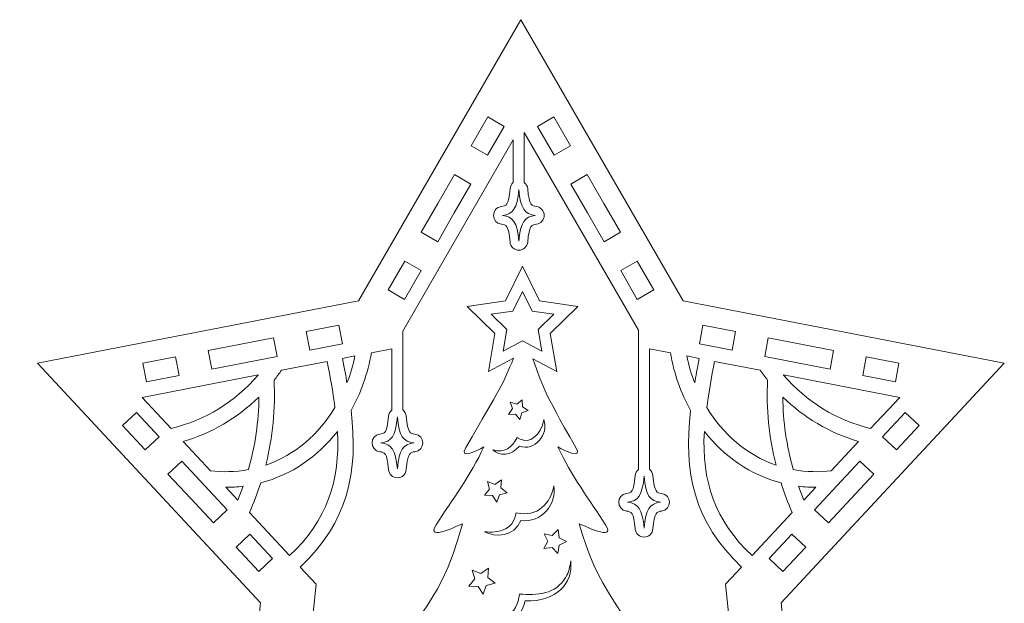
# Model space of a CAD drawing. Header units: millimetres. Extents: x -195 to 206, y -124 to 119.
# Tile 6 of 10: x -101 to 17, y 50 to 119. Entities that reach past the tile are written whole.
import ezdxf

# ---------------------------------------------------------------- set-up
doc = ezdxf.new("R2010")
doc.units = ezdxf.units.MM
doc.header["$MEASUREMENT"] = 0
doc.layers.add('Layer 1', color=7, linetype='Continuous')

msp = doc.modelspace()

# ---------------------------------------------------------------- linework, layer by layer
at = {"layer": 'Layer 1', "color": 1, "lineweight": 5}
for points, knots in [([(-5.8411, 11.2581), (-5.8411, 11.2581), (-9.908, 49.9541), (-9.908, 49.9541), (-9.908, 49.9541), (-9.908, 49.9541), (16.663, 78.4483), (16.663, 78.4483), (16.663, 78.4483), (16.663, 78.4483), (-21.582, 85.8823), (-21.582, 85.8823), (-21.582, 85.8823), (-21.582, 85.8823), (-40.8956, 119.3343), (-40.8956, 119.3343), (-40.8956, 119.3343), (-40.8956, 119.3343), (-60.2093, 85.8822), (-60.2093, 85.8822), (-60.2093, 85.8822), (-60.2093, 85.8822), (-98.4538, 78.4482), (-98.4538, 78.4482), (-98.4538, 78.4482), (-98.4538, 78.4482), (-71.8829, 49.954), (-71.8829, 49.954), (-71.8829, 49.954), (-71.8829, 49.954), (-75.95, 11.2581), (-75.95, 11.2581), (-75.95, 11.2581), (-75.95, 11.2581), (-41.8313, 27.6782), (-41.8313, 27.6782), (-41.8313, 27.6782), (-41.8313, 27.6782), (-39.9598, 27.6782), (-39.9598, 27.6782), (-39.9598, 27.6782), (-39.9598, 27.6782), (-5.8411, 11.2581), (-5.8411, 11.2581)], [0, 0, 0, 0, 0.08333333, 0.08333333, 0.08333333, 0.08333333, 0.16666667, 0.16666667, 0.16666667, 0.16666667, 0.25, 0.25, 0.25, 0.25, 0.33333333, 0.33333333, 0.33333333, 0.33333333, 0.41666667, 0.41666667, 0.41666667, 0.41666667, 0.5, 0.5, 0.5, 0.5, 0.58333333, 0.58333333, 0.58333333, 0.58333333, 0.66666667, 0.66666667, 0.66666667, 0.66666667, 0.75, 0.75, 0.75, 0.75, 0.83333333, 0.83333333, 0.83333333, 0.83333333, 1, 1, 1, 1]), ([(-44.8248, 107.7662), (-44.8248, 107.7662), (-42.8762, 106.6412), (-42.8762, 106.6412), (-42.8762, 106.6412), (-42.8762, 106.6412), (-44.8569, 103.2106), (-44.8569, 103.2106), (-44.8569, 103.2106), (-44.8569, 103.2106), (-46.8055, 104.3356), (-46.8055, 104.3356), (-46.8055, 104.3356), (-46.8055, 104.3356), (-44.8248, 107.7662), (-44.8248, 107.7662)], [0, 0, 0, 0, 0.2, 0.2, 0.2, 0.2, 0.4, 0.4, 0.4, 0.4, 0.6, 0.6, 0.6, 0.6, 1, 1, 1, 1]), ([(-36.9664, 107.7662), (-36.9664, 107.7662), (-34.9857, 104.3356), (-34.9857, 104.3356), (-34.9857, 104.3356), (-34.9857, 104.3356), (-36.9343, 103.2106), (-36.9343, 103.2106), (-36.9343, 103.2106), (-36.9343, 103.2106), (-38.915, 106.6412), (-38.915, 106.6412), (-38.915, 106.6412), (-38.915, 106.6412), (-36.9664, 107.7662), (-36.9664, 107.7662)], [0, 0, 0, 0, 0.2, 0.2, 0.2, 0.2, 0.4, 0.4, 0.4, 0.4, 0.6, 0.6, 0.6, 0.6, 1, 1, 1, 1]), ([(-67.1677, 54.2086), (-61.4827, 59.5469), (-60.2172, 65.5842), (-61.1118, 72.8199), (-61.1118, 72.8199), (-59.9486, 74.8937), (-59.1183, 77.2254), (-58.6916, 79.7082), (-58.6916, 79.7082), (-58.6916, 79.7082), (-56.2735, 80.1782), (-56.2735, 80.1782), (-56.2735, 80.1782), (-56.2735, 80.1782), (-56.2735, 72.8705), (-56.2735, 72.8705), (-56.2735, 72.8705), (-56.4833, 72.6945), (-56.6265, 72.4408), (-56.6504, 72.1486), (-56.6504, 72.1486), (-56.8162, 70.1291), (-57.1594, 70.0882), (-57.6788, 70.0261), (-57.6788, 70.0261), (-58.9144, 69.8785), (-58.9162, 68.0725), (-57.679, 67.9244), (-57.679, 67.9244), (-57.1594, 67.8622), (-56.8161, 67.8211), (-56.6503, 65.8018), (-56.6503, 65.8018), (-56.6052, 65.2527), (-56.1464, 64.8301), (-55.5955, 64.8301), (-55.5955, 64.8301), (-55.5953, 64.8301), (-55.5952, 64.8301), (-55.5951, 64.8301), (-55.5951, 64.8301), (-55.044, 64.8303), (-54.5853, 65.2534), (-54.5407, 65.8027), (-54.5407, 65.8027), (-54.3767, 67.8211), (-54.0328, 67.8622), (-53.5123, 67.9244), (-53.5123, 67.9244), (-52.2766, 68.0721), (-52.2751, 69.8784), (-53.5124, 70.0261), (-53.5124, 70.0261), (-54.0329, 70.0882), (-54.3767, 70.1293), (-54.5407, 72.1477), (-54.5407, 72.1477), (-54.5657, 72.4549), (-54.7228, 72.7191), (-54.9505, 72.8955), (-54.9505, 72.8955), (-54.9505, 72.8955), (-54.9505, 82.2901), (-54.9505, 82.2901), (-54.9505, 82.2901), (-54.9505, 82.2901), (-41.8096, 105.051), (-41.8096, 105.051), (-41.8096, 105.051), (-41.8096, 105.051), (-41.8096, 99.9461), (-41.8096, 99.9461), (-41.8096, 99.9461), (-42.0193, 99.7701), (-42.1625, 99.5164), (-42.1865, 99.2243), (-42.1865, 99.2243), (-42.3523, 97.2048), (-42.6955, 97.1638), (-43.2149, 97.1018), (-43.2149, 97.1018), (-44.4506, 96.9542), (-44.4522, 95.1481), (-43.2151, 95.0001), (-43.2151, 95.0001), (-42.6955, 94.9379), (-42.3522, 94.8969), (-42.1865, 92.8775), (-42.1865, 92.8775), (-42.1414, 92.3284), (-41.6826, 91.9058), (-41.1317, 91.9058), (-41.1317, 91.9058), (-40.5808, 91.9058), (-40.1215, 92.3286), (-40.0768, 92.8784), (-40.0768, 92.8784), (-39.9128, 94.8968), (-39.5689, 94.9379), (-39.0484, 95.0001), (-39.0484, 95.0001), (-38.5162, 95.0637), (-38.1156, 95.515), (-38.1156, 96.051), (-38.1156, 96.051), (-38.1156, 96.587), (-38.5162, 97.0383), (-39.0484, 97.1019), (-39.0484, 97.1019), (-39.5689, 97.1641), (-39.9127, 97.2052), (-40.0768, 99.2235), (-40.0768, 99.2235), (-40.1018, 99.5307), (-40.2589, 99.7949), (-40.4866, 99.9713), (-40.4866, 99.9713), (-40.4866, 99.9713), (-40.4867, 105.9261), (-40.4867, 105.9261), (-40.4867, 105.9261), (-40.4867, 105.9261), (-26.9047, 82.4014), (-26.9047, 82.4014), (-26.9047, 82.4014), (-26.9047, 82.4014), (-26.9047, 65.8149), (-26.9047, 65.8149), (-26.9047, 65.8149), (-27.1145, 65.639), (-27.2577, 65.3852), (-27.2816, 65.0931), (-27.2816, 65.0931), (-27.4474, 63.0736), (-27.7906, 63.0326), (-28.31, 62.9706), (-28.31, 62.9706), (-29.5457, 62.823), (-29.5473, 61.0169), (-28.3102, 60.8689), (-28.3102, 60.8689), (-27.7906, 60.8067), (-27.4473, 60.7657), (-27.2816, 58.7463), (-27.2816, 58.7463), (-27.2365, 58.1972), (-26.7777, 57.7746), (-26.2268, 57.7746), (-26.2268, 57.7746), (-26.2266, 57.7746), (-26.2265, 57.7746), (-26.2264, 57.7746), (-26.2264, 57.7746), (-25.6753, 57.7748), (-25.2166, 58.1979), (-25.172, 58.7472), (-25.172, 58.7472), (-25.008, 60.7656), (-24.6641, 60.8067), (-24.1436, 60.8689), (-24.1436, 60.8689), (-22.9076, 61.0166), (-22.9066, 62.8228), (-24.1436, 62.9706), (-24.1436, 62.9706), (-24.6641, 63.0328), (-25.0079, 63.0739), (-25.172, 65.0922), (-25.172, 65.0922), (-25.197, 65.3994), (-25.3541, 65.6636), (-25.5818, 65.84), (-25.5818, 65.84), (-25.5818, 65.84), (-25.5818, 80.1907), (-25.5818, 80.1907), (-25.5818, 80.1907), (-25.5818, 80.1907), (-23.0994, 79.7082), (-23.0994, 79.7082), (-23.0994, 79.7082), (-22.6726, 77.2254), (-21.8424, 74.8937), (-20.6792, 72.8199), (-20.6792, 72.8199), (-21.5782, 65.5488), (-20.287, 59.5269), (-14.6234, 54.2087), (-14.6234, 54.2087), (-14.6234, 54.2087), (-16.526, 52.1684), (-16.526, 52.1684), (-16.526, 52.1684), (-16.526, 52.1684), (-15.1654, 39.223), (-15.1654, 39.223), (-15.1654, 39.223), (-16.3323, 39.9761), (-18.0043, 39.7758), (-19.2322, 37.1693), (-19.2322, 37.1693), (-21.9283, 42.8923), (-26.6313, 37.0243), (-23.8424, 35.0618), (-23.8424, 35.0618), (-23.8424, 35.0618), (-25.7956, 35.0618), (-25.7956, 35.0618), (-25.7956, 35.0618), (-25.7956, 35.0618), (-25.7956, 34.7578), (-25.7956, 34.7578), (-25.7956, 34.7578), (-27.0993, 36.5345), (-28.4735, 38.9441), (-29.7205, 42.6042), (-29.7205, 42.6042), (-18.125, 41.2598), (-30.1313, 44.9031), (-33.9398, 59.3614), (-33.9398, 59.3614), (-33.6653, 59.2919), (-29.4507, 57.1053), (-30.8033, 59.2292), (-30.8033, 59.2292), (-32.6961, 62.1887), (-34.9308, 65.1012), (-36.4838, 68.4999), (-36.4838, 68.4999), (-35.5755, 67.9756), (-33.4954, 66.9585), (-34.3536, 68.4394), (-34.3536, 68.4394), (-38.4315, 75.4929), (-38.2814, 75.8163), (-39.4892, 78.9869), (-39.4892, 78.9869), (-39.4892, 78.9869), (-36.6299, 77.4837), (-36.6299, 77.4837), (-36.6299, 77.4837), (-36.6299, 77.4837), (-37.4066, 82.0126), (-37.4066, 82.0126), (-37.4066, 82.0126), (-37.4066, 82.0126), (-34.1164, 85.2199), (-34.1164, 85.2199), (-34.1164, 85.2199), (-34.1164, 85.2199), (-38.6637, 85.8806), (-38.6637, 85.8806), (-38.6637, 85.8806), (-38.6637, 85.8806), (-40.6972, 90.0013), (-40.6972, 90.0013), (-40.6972, 90.0013), (-40.6972, 90.0013), (-42.7307, 85.8806), (-42.7307, 85.8806), (-42.7307, 85.8806), (-42.7307, 85.8806), (-47.278, 85.2199), (-47.278, 85.2199), (-47.278, 85.2199), (-47.278, 85.2199), (-43.9878, 82.0126), (-43.9878, 82.0126), (-43.9878, 82.0126), (-43.9878, 82.0126), (-44.7645, 77.4837), (-44.7645, 77.4837), (-44.7645, 77.4837), (-44.7645, 77.4837), (-41.7607, 79.0629), (-41.7607, 79.0629), (-41.7607, 79.0629), (-42.9961, 75.9812), (-43.337, 75.5323), (-47.4376, 68.4394), (-47.4376, 68.4394), (-48.2959, 66.9585), (-46.2158, 67.9756), (-45.3074, 68.4999), (-45.3074, 68.4999), (-46.8604, 65.1012), (-49.0952, 62.1888), (-50.9879, 59.2292), (-50.9879, 59.2292), (-52.3405, 57.1053), (-48.1259, 59.2919), (-47.8514, 59.3614), (-47.8514, 59.3614), (-50.6132, 48.8765), (-55.2003, 46.3561), (-56.9428, 43.6699), (-56.9428, 43.6699), (-57.747, 42.4319), (-55.0616, 42.3898), (-53.235, 42.5393), (-53.235, 42.5393), (-53.235, 42.5393), (-53.2466, 42.5071), (-53.2466, 42.5071), (-53.2466, 42.5071), (-52.8157, 42.529), (-52.4076, 42.5652), (-52.0707, 42.6042), (-52.0707, 42.6042), (-53.5436, 38.281), (-54.1399, 37.932), (-55.0612, 36.9351), (-55.0612, 36.9351), (-55.0612, 36.9351), (-57.0561, 36.9351), (-57.0561, 36.9351), (-57.0561, 36.9351), (-53.9014, 39.1549), (-59.2213, 45.7927), (-62.271, 39.319), (-62.271, 39.319), (-63.4836, 41.8931), (-65.0793, 42.3925), (-66.3433, 41.9111), (-66.3433, 41.9111), (-66.3433, 41.9111), (-65.2652, 52.1684), (-65.2652, 52.1684), (-65.2652, 52.1684), (-65.2652, 52.1684), (-67.1677, 54.2086), (-67.1677, 54.2086)], [0, 0, 0, 0, 0.01190476, 0.01190476, 0.01190476, 0.01190476, 0.02380952, 0.02380952, 0.02380952, 0.02380952, 0.03571429, 0.03571429, 0.03571429, 0.03571429, 0.04761905, 0.04761905, 0.04761905, 0.04761905, 0.05952381, 0.05952381, 0.05952381, 0.05952381, 0.07142857, 0.07142857, 0.07142857, 0.07142857, 0.08333333, 0.08333333, 0.08333333, 0.08333333, 0.0952381, 0.0952381, 0.0952381, 0.0952381, 0.10714286, 0.10714286, 0.10714286, 0.10714286, 0.11904762, 0.11904762, 0.11904762, 0.11904762, 0.13095238, 0.13095238, 0.13095238, 0.13095238, 0.14285714, 0.14285714, 0.14285714, 0.14285714, 0.1547619, 0.1547619, 0.1547619, 0.1547619, 0.16666667, 0.16666667, 0.16666667, 0.16666667, 0.17857143, 0.17857143, 0.17857143, 0.17857143, 0.19047619, 0.19047619, 0.19047619, 0.19047619, 0.20238095, 0.20238095, 0.20238095, 0.20238095, 0.21428571, 0.21428571, 0.21428571, 0.21428571, 0.22619048, 0.22619048, 0.22619048, 0.22619048, 0.23809524, 0.23809524, 0.23809524, 0.23809524, 0.25, 0.25, 0.25, 0.25, 0.26190476, 0.26190476, 0.26190476, 0.26190476, 0.27380952, 0.27380952, 0.27380952, 0.27380952, 0.28571429, 0.28571429, 0.28571429, 0.28571429, 0.29761905, 0.29761905, 0.29761905, 0.29761905, 0.30952381, 0.30952381, 0.30952381, 0.30952381, 0.32142857, 0.32142857, 0.32142857, 0.32142857, 0.33333333, 0.33333333, 0.33333333, 0.33333333, 0.3452381, 0.3452381, 0.3452381, 0.3452381, 0.35714286, 0.35714286, 0.35714286, 0.35714286, 0.36904762, 0.36904762, 0.36904762, 0.36904762, 0.38095238, 0.38095238, 0.38095238, 0.38095238, 0.39285714, 0.39285714, 0.39285714, 0.39285714, 0.4047619, 0.4047619, 0.4047619, 0.4047619, 0.41666667, 0.41666667, 0.41666667, 0.41666667, 0.42857143, 0.42857143, 0.42857143, 0.42857143, 0.44047619, 0.44047619, 0.44047619, 0.44047619, 0.45238095, 0.45238095, 0.45238095, 0.45238095, 0.46428571, 0.46428571, 0.46428571, 0.46428571, 0.47619048, 0.47619048, 0.47619048, 0.47619048, 0.48809524, 0.48809524, 0.48809524, 0.48809524, 0.5, 0.5, 0.5, 0.5, 0.51190476, 0.51190476, 0.51190476, 0.51190476, 0.52380952, 0.52380952, 0.52380952, 0.52380952, 0.53571429, 0.53571429, 0.53571429, 0.53571429, 0.54761905, 0.54761905, 0.54761905, 0.54761905, 0.55952381, 0.55952381, 0.55952381, 0.55952381, 0.57142857, 0.57142857, 0.57142857, 0.57142857, 0.58333333, 0.58333333, 0.58333333, 0.58333333, 0.5952381, 0.5952381, 0.5952381, 0.5952381, 0.60714286, 0.60714286, 0.60714286, 0.60714286, 0.61904762, 0.61904762, 0.61904762, 0.61904762, 0.63095238, 0.63095238, 0.63095238, 0.63095238, 0.64285714, 0.64285714, 0.64285714, 0.64285714, 0.6547619, 0.6547619, 0.6547619, 0.6547619, 0.66666667, 0.66666667, 0.66666667, 0.66666667, 0.67857143, 0.67857143, 0.67857143, 0.67857143, 0.69047619, 0.69047619, 0.69047619, 0.69047619, 0.70238095, 0.70238095, 0.70238095, 0.70238095, 0.71428571, 0.71428571, 0.71428571, 0.71428571, 0.72619048, 0.72619048, 0.72619048, 0.72619048, 0.73809524, 0.73809524, 0.73809524, 0.73809524, 0.75, 0.75, 0.75, 0.75, 0.76190476, 0.76190476, 0.76190476, 0.76190476, 0.77380952, 0.77380952, 0.77380952, 0.77380952, 0.78571429, 0.78571429, 0.78571429, 0.78571429, 0.79761905, 0.79761905, 0.79761905, 0.79761905, 0.80952381, 0.80952381, 0.80952381, 0.80952381, 0.82142857, 0.82142857, 0.82142857, 0.82142857, 0.83333333, 0.83333333, 0.83333333, 0.83333333, 0.8452381, 0.8452381, 0.8452381, 0.8452381, 0.85714286, 0.85714286, 0.85714286, 0.85714286, 0.86904762, 0.86904762, 0.86904762, 0.86904762, 0.88095238, 0.88095238, 0.88095238, 0.88095238, 0.89285714, 0.89285714, 0.89285714, 0.89285714, 0.9047619, 0.9047619, 0.9047619, 0.9047619, 0.91666667, 0.91666667, 0.91666667, 0.91666667, 0.92857143, 0.92857143, 0.92857143, 0.92857143, 0.94047619, 0.94047619, 0.94047619, 0.94047619, 0.95238095, 0.95238095, 0.95238095, 0.95238095, 0.96428571, 0.96428571, 0.96428571, 0.96428571, 0.97619048, 0.97619048, 0.97619048, 0.97619048, 1, 1, 1, 1]), ([(-50.7668, 97.4742), (-50.7668, 97.4742), (-48.7861, 100.9048), (-48.7861, 100.9048), (-48.7861, 100.9048), (-48.7861, 100.9048), (-46.8375, 99.7798), (-46.8375, 99.7798), (-46.8375, 99.7798), (-46.8375, 99.7798), (-48.8182, 96.3492), (-48.8182, 96.3492), (-48.8182, 96.3492), (-48.8182, 96.3492), (-50.7989, 92.9186), (-50.7989, 92.9186), (-50.7989, 92.9186), (-50.7989, 92.9186), (-52.7475, 94.0436), (-52.7475, 94.0436), (-52.7475, 94.0436), (-52.7475, 94.0436), (-50.7668, 97.4742), (-50.7668, 97.4742)], [0, 0, 0, 0, 0.14285714, 0.14285714, 0.14285714, 0.14285714, 0.28571429, 0.28571429, 0.28571429, 0.28571429, 0.42857143, 0.42857143, 0.42857143, 0.42857143, 0.57142857, 0.57142857, 0.57142857, 0.57142857, 0.71428571, 0.71428571, 0.71428571, 0.71428571, 1, 1, 1, 1]), ([(-32.9729, 96.3493), (-32.9729, 96.3493), (-34.9536, 99.7799), (-34.9536, 99.7799), (-34.9536, 99.7799), (-34.9536, 99.7799), (-33.0051, 100.9049), (-33.0051, 100.9049), (-33.0051, 100.9049), (-33.0051, 100.9049), (-31.0244, 97.4743), (-31.0244, 97.4743), (-31.0244, 97.4743), (-31.0244, 97.4743), (-29.0437, 94.0437), (-29.0437, 94.0437), (-29.0437, 94.0437), (-29.0437, 94.0437), (-30.9923, 92.9187), (-30.9923, 92.9187), (-30.9923, 92.9187), (-30.9923, 92.9187), (-32.9729, 96.3493), (-32.9729, 96.3493)], [0, 0, 0, 0, 0.14285714, 0.14285714, 0.14285714, 0.14285714, 0.28571429, 0.28571429, 0.28571429, 0.28571429, 0.42857143, 0.42857143, 0.42857143, 0.42857143, 0.57142857, 0.57142857, 0.57142857, 0.57142857, 0.71428571, 0.71428571, 0.71428571, 0.71428571, 1, 1, 1, 1]), ([(-41.1318, 99.1378), (-40.9451, 96.8403), (-40.417, 96.1995), (-39.1741, 96.051), (-39.1741, 96.051), (-40.417, 95.9025), (-40.9451, 95.2617), (-41.1318, 92.9642), (-41.1318, 92.9642), (-41.3204, 95.2617), (-41.8485, 95.9026), (-43.0895, 96.051), (-43.0895, 96.051), (-41.8466, 96.1995), (-41.3204, 96.8403), (-41.1318, 99.1378)], [0, 0, 0, 0, 0.2, 0.2, 0.2, 0.2, 0.4, 0.4, 0.4, 0.4, 0.6, 0.6, 0.6, 0.6, 1, 1, 1, 1]), ([(-54.7282, 90.613), (-54.7282, 90.613), (-52.7796, 89.488), (-52.7796, 89.488), (-52.7796, 89.488), (-52.7796, 89.488), (-54.7603, 86.0574), (-54.7603, 86.0574), (-54.7603, 86.0574), (-54.7603, 86.0574), (-56.7089, 87.1824), (-56.7089, 87.1824), (-56.7089, 87.1824), (-56.7089, 87.1824), (-54.7282, 90.613), (-54.7282, 90.613)], [0, 0, 0, 0, 0.2, 0.2, 0.2, 0.2, 0.4, 0.4, 0.4, 0.4, 0.6, 0.6, 0.6, 0.6, 1, 1, 1, 1]), ([(-27.063, 90.613), (-27.063, 90.613), (-25.0823, 87.1824), (-25.0823, 87.1824), (-25.0823, 87.1824), (-25.0823, 87.1824), (-27.0309, 86.0574), (-27.0309, 86.0574), (-27.0309, 86.0574), (-27.0309, 86.0574), (-29.0116, 89.488), (-29.0116, 89.488), (-29.0116, 89.488), (-29.0116, 89.488), (-27.063, 90.613), (-27.063, 90.613)], [0, 0, 0, 0, 0.2, 0.2, 0.2, 0.2, 0.4, 0.4, 0.4, 0.4, 0.6, 0.6, 0.6, 0.6, 1, 1, 1, 1]), ([(-44.4351, 84.2963), (-44.4351, 84.2963), (-41.8521, 84.6715), (-41.8521, 84.6715), (-41.8521, 84.6715), (-41.8521, 84.6715), (-40.6971, 87.0119), (-40.6971, 87.0119), (-40.6971, 87.0119), (-40.6971, 87.0119), (-39.5421, 84.6715), (-39.5421, 84.6715), (-39.5421, 84.6715), (-39.5421, 84.6715), (-36.9591, 84.2963), (-36.9591, 84.2963), (-36.9591, 84.2963), (-36.9591, 84.2963), (-38.8282, 82.4744), (-38.8282, 82.4744), (-38.8282, 82.4744), (-38.8282, 82.4744), (-38.3869, 79.9019), (-38.3869, 79.9019), (-38.3869, 79.9019), (-38.3869, 79.9019), (-40.6971, 81.1164), (-40.6971, 81.1164), (-40.6971, 81.1164), (-40.6971, 81.1164), (-43.0073, 79.9019), (-43.0073, 79.9019), (-43.0073, 79.9019), (-43.0073, 79.9019), (-42.566, 82.4744), (-42.566, 82.4744), (-42.566, 82.4744), (-42.566, 82.4744), (-44.4351, 84.2963), (-44.4351, 84.2963)], [0, 0, 0, 0, 0.09090909, 0.09090909, 0.09090909, 0.09090909, 0.18181818, 0.18181818, 0.18181818, 0.18181818, 0.27272727, 0.27272727, 0.27272727, 0.27272727, 0.36363636, 0.36363636, 0.36363636, 0.36363636, 0.45454545, 0.45454545, 0.45454545, 0.45454545, 0.54545455, 0.54545455, 0.54545455, 0.54545455, 0.63636364, 0.63636364, 0.63636364, 0.63636364, 0.72727273, 0.72727273, 0.72727273, 0.72727273, 0.81818182, 0.81818182, 0.81818182, 0.81818182, 1, 1, 1, 1]), ([(-62.5781, 82.9958), (-62.5781, 82.9958), (-62.1488, 80.7871), (-62.1488, 80.7871), (-62.1488, 80.7871), (-62.1488, 80.7871), (-66.0374, 80.0312), (-66.0374, 80.0312), (-66.0374, 80.0312), (-66.0374, 80.0312), (-66.4667, 82.2399), (-66.4667, 82.2399), (-66.4667, 82.2399), (-66.4667, 82.2399), (-62.5781, 82.9958), (-62.5781, 82.9958)], [0, 0, 0, 0, 0.2, 0.2, 0.2, 0.2, 0.4, 0.4, 0.4, 0.4, 0.6, 0.6, 0.6, 0.6, 1, 1, 1, 1]), ([(-19.213, 82.9958), (-19.213, 82.9958), (-15.3244, 82.2399), (-15.3244, 82.2399), (-15.3244, 82.2399), (-15.3244, 82.2399), (-15.7537, 80.0312), (-15.7537, 80.0312), (-15.7537, 80.0312), (-15.7537, 80.0312), (-19.6423, 80.7871), (-19.6423, 80.7871), (-19.6423, 80.7871), (-19.6423, 80.7871), (-19.213, 82.9958), (-19.213, 82.9958)], [0, 0, 0, 0, 0.2, 0.2, 0.2, 0.2, 0.4, 0.4, 0.4, 0.4, 0.6, 0.6, 0.6, 0.6, 1, 1, 1, 1]), ([(-74.2439, 80.7282), (-74.2439, 80.7282), (-70.3553, 81.4841), (-70.3553, 81.4841), (-70.3553, 81.4841), (-70.3553, 81.4841), (-69.926, 79.2754), (-69.926, 79.2754), (-69.926, 79.2754), (-69.926, 79.2754), (-73.8146, 78.5196), (-73.8146, 78.5196), (-73.8146, 78.5196), (-73.8146, 78.5196), (-77.7032, 77.7637), (-77.7032, 77.7637), (-77.7032, 77.7637), (-77.7032, 77.7637), (-78.1325, 79.9724), (-78.1325, 79.9724), (-78.1325, 79.9724), (-78.1325, 79.9724), (-74.2439, 80.7282), (-74.2439, 80.7282)], [0, 0, 0, 0, 0.14285714, 0.14285714, 0.14285714, 0.14285714, 0.28571429, 0.28571429, 0.28571429, 0.28571429, 0.42857143, 0.42857143, 0.42857143, 0.42857143, 0.57142857, 0.57142857, 0.57142857, 0.57142857, 0.71428571, 0.71428571, 0.71428571, 0.71428571, 1, 1, 1, 1]), ([(-11.4359, 81.4841), (-11.4359, 81.4841), (-7.5473, 80.7282), (-7.5473, 80.7282), (-7.5473, 80.7282), (-7.5473, 80.7282), (-3.6587, 79.9723), (-3.6587, 79.9723), (-3.6587, 79.9723), (-3.6587, 79.9723), (-4.088, 77.7636), (-4.088, 77.7636), (-4.088, 77.7636), (-4.088, 77.7636), (-7.9766, 78.5195), (-7.9766, 78.5195), (-7.9766, 78.5195), (-7.9766, 78.5195), (-11.8652, 79.2753), (-11.8652, 79.2753), (-11.8652, 79.2753), (-11.8652, 79.2753), (-11.4359, 81.4841), (-11.4359, 81.4841)], [0, 0, 0, 0, 0.14285714, 0.14285714, 0.14285714, 0.14285714, 0.28571429, 0.28571429, 0.28571429, 0.28571429, 0.42857143, 0.42857143, 0.42857143, 0.42857143, 0.57142857, 0.57142857, 0.57142857, 0.57142857, 0.71428571, 0.71428571, 0.71428571, 0.71428571, 1, 1, 1, 1]), ([(-82.021, 79.2165), (-82.021, 79.2165), (-81.5917, 77.0079), (-81.5917, 77.0079), (-81.5917, 77.0079), (-81.5917, 77.0079), (-85.4803, 76.252), (-85.4803, 76.252), (-85.4803, 76.252), (-85.4803, 76.252), (-85.9096, 78.4607), (-85.9096, 78.4607), (-85.9096, 78.4607), (-85.9096, 78.4607), (-82.021, 79.2165), (-82.021, 79.2165)], [0, 0, 0, 0, 0.2, 0.2, 0.2, 0.2, 0.4, 0.4, 0.4, 0.4, 0.6, 0.6, 0.6, 0.6, 1, 1, 1, 1]), ([(-63.0303, 73.1985), (-64.9454, 70.0325), (-67.7622, 67.5355), (-71.2733, 66.3371), (-71.2733, 66.3371), (-70.4281, 69.6933), (-70.0975, 73.0415), (-70.2784, 76.4426), (-70.2784, 76.4426), (-69.9629, 76.84), (-69.675, 77.2351), (-69.4055, 77.6258), (-69.4055, 77.6258), (-69.4055, 77.6258), (-63.9594, 78.6844), (-63.9594, 78.6844), (-63.9594, 78.6844), (-63.5901, 76.9818), (-63.1981, 74.4438), (-63.0303, 73.1985)], [0, 0, 0, 0, 0.16666667, 0.16666667, 0.16666667, 0.16666667, 0.33333333, 0.33333333, 0.33333333, 0.33333333, 0.5, 0.5, 0.5, 0.5, 0.66666667, 0.66666667, 0.66666667, 0.66666667, 1, 1, 1, 1]), ([(-62.1405, 79.0379), (-62.1405, 79.0379), (-60.6499, 79.3276), (-60.6499, 79.3276), (-60.6499, 79.3276), (-60.8811, 78.2137), (-61.1983, 77.1359), (-61.599, 76.1088), (-61.599, 76.1088), (-61.7234, 76.8691), (-61.8638, 77.7576), (-62.1405, 79.0379)], [0, 0, 0, 0, 0.25, 0.25, 0.25, 0.25, 0.5, 0.5, 0.5, 0.5, 1, 1, 1, 1]), ([(-21.141, 79.3276), (-21.141, 79.3276), (-19.6504, 79.0379), (-19.6504, 79.0379), (-19.6504, 79.0379), (-19.9243, 77.7705), (-20.0631, 76.8964), (-20.1918, 76.1088), (-20.1918, 76.1088), (-20.5927, 77.1359), (-20.9098, 78.2136), (-21.141, 79.3276)], [0, 0, 0, 0, 0.25, 0.25, 0.25, 0.25, 0.5, 0.5, 0.5, 0.5, 1, 1, 1, 1]), ([(-11.5126, 76.4425), (-11.6932, 73.0454), (-11.3639, 69.6973), (-10.5177, 66.337), (-10.5177, 66.337), (-14.023, 67.5334), (-16.8426, 70.0275), (-18.7607, 73.1984), (-18.7607, 73.1984), (-18.5919, 74.4519), (-18.2018, 76.978), (-17.8316, 78.6842), (-17.8316, 78.6842), (-17.8316, 78.6842), (-12.3855, 77.6256), (-12.3855, 77.6256), (-12.3855, 77.6256), (-12.116, 77.235), (-11.8281, 76.84), (-11.5126, 76.4425)], [0, 0, 0, 0, 0.16666667, 0.16666667, 0.16666667, 0.16666667, 0.33333333, 0.33333333, 0.33333333, 0.33333333, 0.5, 0.5, 0.5, 0.5, 0.66666667, 0.66666667, 0.66666667, 0.66666667, 1, 1, 1, 1]), ([(0.2298, 79.2165), (0.2298, 79.2165), (4.1184, 78.4607), (4.1184, 78.4607), (4.1184, 78.4607), (4.1184, 78.4607), (3.6891, 76.252), (3.6891, 76.252), (3.6891, 76.252), (3.6891, 76.252), (-0.1995, 77.0079), (-0.1995, 77.0079), (-0.1995, 77.0079), (-0.1995, 77.0079), (0.2298, 79.2165), (0.2298, 79.2165)], [0, 0, 0, 0, 0.2, 0.2, 0.2, 0.2, 0.4, 0.4, 0.4, 0.4, 0.6, 0.6, 0.6, 0.6, 1, 1, 1, 1]), ([(-72.1768, 77.0871), (-72.1759, 77.0759), (-72.1747, 77.0647), (-72.1739, 77.0535), (-72.1739, 77.0535), (-74.8975, 73.8624), (-78.5111, 71.6684), (-82.5347, 70.6878), (-82.5347, 70.6878), (-82.5347, 70.6878), (-85.997, 74.4007), (-85.997, 74.4007), (-85.997, 74.4007), (-85.997, 74.4007), (-72.1768, 77.0871), (-72.1768, 77.0871)], [0, 0, 0, 0, 0.2, 0.2, 0.2, 0.2, 0.4, 0.4, 0.4, 0.4, 0.6, 0.6, 0.6, 0.6, 1, 1, 1, 1]), ([(0.7437, 70.6878), (-3.2791, 71.6682), (-6.8929, 73.8617), (-9.6171, 77.0535), (-9.6171, 77.0535), (-9.6163, 77.0647), (-9.6151, 77.0758), (-9.6142, 77.087), (-9.6142, 77.087), (-9.6142, 77.087), (4.206, 74.4007), (4.206, 74.4007), (4.206, 74.4007), (4.206, 74.4007), (0.7437, 70.6878), (0.7437, 70.6878)], [0, 0, 0, 0, 0.2, 0.2, 0.2, 0.2, 0.4, 0.4, 0.4, 0.4, 0.6, 0.6, 0.6, 0.6, 1, 1, 1, 1]), ([(-77.8357, 65.6486), (-77.8357, 65.6486), (-81.1062, 69.1557), (-81.1062, 69.1557), (-81.1062, 69.1557), (-77.772, 70.1361), (-74.6737, 71.903), (-72.0818, 74.4394), (-72.0818, 74.4394), (-72.1028, 71.5387), (-72.5241, 68.6521), (-73.3347, 65.8008), (-73.3347, 65.8008), (-74.9408, 65.5056), (-76.4682, 65.5022), (-77.8357, 65.6486)], [0, 0, 0, 0, 0.2, 0.2, 0.2, 0.2, 0.4, 0.4, 0.4, 0.4, 0.6, 0.6, 0.6, 0.6, 1, 1, 1, 1]), ([(-42.1766, 73.8349), (-42.1766, 73.8349), (-41.3782, 73.5957), (-41.3782, 73.5957), (-41.3782, 73.5957), (-41.3782, 73.5957), (-40.7286, 74.1178), (-40.7286, 74.1178), (-40.7286, 74.1178), (-40.7286, 74.1178), (-40.7094, 73.2846), (-40.7094, 73.2846), (-40.7094, 73.2846), (-40.7094, 73.2846), (-40.0121, 72.8281), (-40.0121, 72.8281), (-40.0121, 72.8281), (-40.0121, 72.8281), (-40.7986, 72.5523), (-40.7986, 72.5523), (-40.7986, 72.5523), (-40.7986, 72.5523), (-41.0173, 71.7481), (-41.0173, 71.7481), (-41.0173, 71.7481), (-41.0173, 71.7481), (-41.5226, 72.4109), (-41.5226, 72.4109), (-41.5226, 72.4109), (-41.5226, 72.4109), (-42.355, 72.3703), (-42.355, 72.3703), (-42.355, 72.3703), (-42.355, 72.3703), (-41.8808, 73.0557), (-41.8808, 73.0557), (-41.8808, 73.0557), (-41.8808, 73.0557), (-42.1766, 73.8349), (-42.1766, 73.8349)], [0, 0, 0, 0, 0.09090909, 0.09090909, 0.09090909, 0.09090909, 0.18181818, 0.18181818, 0.18181818, 0.18181818, 0.27272727, 0.27272727, 0.27272727, 0.27272727, 0.36363636, 0.36363636, 0.36363636, 0.36363636, 0.45454545, 0.45454545, 0.45454545, 0.45454545, 0.54545455, 0.54545455, 0.54545455, 0.54545455, 0.63636364, 0.63636364, 0.63636364, 0.63636364, 0.72727273, 0.72727273, 0.72727273, 0.72727273, 0.81818182, 0.81818182, 0.81818182, 0.81818182, 1, 1, 1, 1]), ([(-3.9555, 65.6486), (-5.323, 65.5021), (-6.8503, 65.5056), (-8.4564, 65.8008), (-8.4564, 65.8008), (-9.267, 68.6521), (-9.6883, 71.5388), (-9.7093, 74.4394), (-9.7093, 74.4394), (-7.2306, 72.0138), (-4.1713, 70.1808), (-0.6849, 69.1557), (-0.6849, 69.1557), (-0.6849, 69.1557), (-3.9555, 65.6486), (-3.9555, 65.6486)], [0, 0, 0, 0, 0.2, 0.2, 0.2, 0.2, 0.4, 0.4, 0.4, 0.4, 0.6, 0.6, 0.6, 0.6, 1, 1, 1, 1]), ([(-85.6111, 68.1673), (-85.6111, 68.1673), (-88.3128, 71.0645), (-88.3128, 71.0645), (-88.3128, 71.0645), (-88.3128, 71.0645), (-86.6673, 72.599), (-86.6673, 72.599), (-86.6673, 72.599), (-86.6673, 72.599), (-83.9657, 69.7019), (-83.9657, 69.7019), (-83.9657, 69.7019), (-83.9657, 69.7019), (-85.6111, 68.1673), (-85.6111, 68.1673)], [0, 0, 0, 0, 0.2, 0.2, 0.2, 0.2, 0.4, 0.4, 0.4, 0.4, 0.6, 0.6, 0.6, 0.6, 1, 1, 1, 1]), ([(-55.5956, 72.0621), (-55.4089, 69.7646), (-54.8808, 69.1238), (-53.6379, 68.9753), (-53.6379, 68.9753), (-54.8808, 68.8268), (-55.4089, 68.186), (-55.5956, 65.8884), (-55.5956, 65.8884), (-55.7842, 68.186), (-56.3123, 68.8268), (-57.5533, 68.9753), (-57.5533, 68.9753), (-56.3104, 69.1238), (-55.7842, 69.7646), (-55.5956, 72.0621)], [0, 0, 0, 0, 0.2, 0.2, 0.2, 0.2, 0.4, 0.4, 0.4, 0.4, 0.6, 0.6, 0.6, 0.6, 1, 1, 1, 1]), ([(-41.3216, 69.6174), (-41.3216, 69.6174), (-40.9808, 69.4318), (-40.9808, 69.4318), (-40.9808, 69.4318), (-39.9661, 68.8792), (-38.4422, 69.7657), (-38.1662, 71.7754), (-38.1662, 71.7754), (-37.5345, 69.9884), (-39.273, 67.9167), (-41.058, 68.606), (-41.058, 68.606), (-42.025, 67.4282), (-43.4624, 67.3437), (-44.2516, 68.1705), (-44.2516, 68.1705), (-42.8259, 67.6655), (-41.9833, 68.4789), (-41.3216, 69.6174)], [0, 0, 0, 0, 0.16666667, 0.16666667, 0.16666667, 0.16666667, 0.33333333, 0.33333333, 0.33333333, 0.33333333, 0.5, 0.5, 0.5, 0.5, 0.66666667, 0.66666667, 0.66666667, 0.66666667, 1, 1, 1, 1]), ([(6.5216, 71.0645), (6.5216, 71.0645), (3.8199, 68.1673), (3.8199, 68.1673), (3.8199, 68.1673), (3.8199, 68.1673), (2.1744, 69.7018), (2.1744, 69.7018), (2.1744, 69.7018), (2.1744, 69.7018), (4.876, 72.5989), (4.876, 72.5989), (4.876, 72.5989), (4.876, 72.5989), (6.5216, 71.0645), (6.5216, 71.0645)], [0, 0, 0, 0, 0.2, 0.2, 0.2, 0.2, 0.4, 0.4, 0.4, 0.4, 0.6, 0.6, 0.6, 0.6, 1, 1, 1, 1]), ([(-73.2022, 60.6797), (-72.6954, 61.8548), (-72.2522, 63.038), (-71.8739, 64.2281), (-71.8739, 64.2281), (-68.1903, 65.1777), (-65.0909, 67.3337), (-62.7425, 70.3553), (-62.7425, 70.3553), (-62.3856, 64.4935), (-63.9972, 59.7103), (-68.4299, 55.562), (-68.4299, 55.562), (-68.4299, 55.562), (-73.2022, 60.6797), (-73.2022, 60.6797)], [0, 0, 0, 0, 0.2, 0.2, 0.2, 0.2, 0.4, 0.4, 0.4, 0.4, 0.6, 0.6, 0.6, 0.6, 1, 1, 1, 1]), ([(-13.3612, 55.5622), (-17.7795, 59.6969), (-19.4067, 64.4724), (-19.0485, 70.3554), (-19.0485, 70.3554), (-16.7052, 67.3403), (-13.6082, 65.1797), (-9.9171, 64.2282), (-9.9171, 64.2282), (-9.5388, 63.0382), (-9.0956, 61.855), (-8.5888, 60.68), (-8.5888, 60.68), (-8.5888, 60.68), (-13.3612, 55.5622), (-13.3612, 55.5622)], [0, 0, 0, 0, 0.2, 0.2, 0.2, 0.2, 0.4, 0.4, 0.4, 0.4, 0.6, 0.6, 0.6, 0.6, 1, 1, 1, 1]), ([(-77.5062, 59.4759), (-77.5062, 59.4759), (-80.2078, 62.373), (-80.2078, 62.373), (-80.2078, 62.373), (-80.2078, 62.373), (-82.9095, 65.2702), (-82.9095, 65.2702), (-82.9095, 65.2702), (-82.9095, 65.2702), (-81.2639, 66.8047), (-81.2639, 66.8047), (-81.2639, 66.8047), (-81.2639, 66.8047), (-78.5623, 63.9075), (-78.5623, 63.9075), (-78.5623, 63.9075), (-78.5623, 63.9075), (-75.8606, 61.0103), (-75.8606, 61.0103), (-75.8606, 61.0103), (-75.8606, 61.0103), (-77.5062, 59.4759), (-77.5062, 59.4759)], [0, 0, 0, 0, 0.14285714, 0.14285714, 0.14285714, 0.14285714, 0.28571429, 0.28571429, 0.28571429, 0.28571429, 0.42857143, 0.42857143, 0.42857143, 0.42857143, 0.57142857, 0.57142857, 0.57142857, 0.57142857, 0.71428571, 0.71428571, 0.71428571, 0.71428571, 1, 1, 1, 1]), ([(-0.5273, 66.8047), (-0.5273, 66.8047), (1.1183, 65.2702), (1.1183, 65.2702), (1.1183, 65.2702), (1.1183, 65.2702), (-1.5834, 62.373), (-1.5834, 62.373), (-1.5834, 62.373), (-1.5834, 62.373), (-4.285, 59.4759), (-4.285, 59.4759), (-4.285, 59.4759), (-4.285, 59.4759), (-5.9305, 61.0104), (-5.9305, 61.0104), (-5.9305, 61.0104), (-5.9305, 61.0104), (-3.2288, 63.9076), (-3.2288, 63.9076), (-3.2288, 63.9076), (-3.2288, 63.9076), (-0.5273, 66.8047), (-0.5273, 66.8047)], [0, 0, 0, 0, 0.14285714, 0.14285714, 0.14285714, 0.14285714, 0.28571429, 0.28571429, 0.28571429, 0.28571429, 0.42857143, 0.42857143, 0.42857143, 0.42857143, 0.57142857, 0.57142857, 0.57142857, 0.57142857, 0.71428571, 0.71428571, 0.71428571, 0.71428571, 1, 1, 1, 1]), ([(-44.8697, 64.3992), (-44.8697, 64.3992), (-43.994, 64.0484), (-43.994, 64.0484), (-43.994, 64.0484), (-43.994, 64.0484), (-43.2086, 64.571), (-43.2086, 64.571), (-43.2086, 64.571), (-43.2086, 64.571), (-43.2716, 63.6297), (-43.2716, 63.6297), (-43.2716, 63.6297), (-43.2716, 63.6297), (-42.5319, 63.0442), (-42.5319, 63.0442), (-42.5319, 63.0442), (-42.5319, 63.0442), (-43.4466, 62.8132), (-43.4466, 62.8132), (-43.4466, 62.8132), (-43.4466, 62.8132), (-43.7749, 61.9288), (-43.7749, 61.9288), (-43.7749, 61.9288), (-43.7749, 61.9288), (-44.2772, 62.7273), (-44.2772, 62.7273), (-44.2772, 62.7273), (-44.2772, 62.7273), (-45.2198, 62.7662), (-45.2198, 62.7662), (-45.2198, 62.7662), (-45.2198, 62.7662), (-44.6156, 63.4907), (-44.6156, 63.4907), (-44.6156, 63.4907), (-44.6156, 63.4907), (-44.8697, 64.3992), (-44.8697, 64.3992)], [0, 0, 0, 0, 0.09090909, 0.09090909, 0.09090909, 0.09090909, 0.18181818, 0.18181818, 0.18181818, 0.18181818, 0.27272727, 0.27272727, 0.27272727, 0.27272727, 0.36363636, 0.36363636, 0.36363636, 0.36363636, 0.45454545, 0.45454545, 0.45454545, 0.45454545, 0.54545455, 0.54545455, 0.54545455, 0.54545455, 0.63636364, 0.63636364, 0.63636364, 0.63636364, 0.72727273, 0.72727273, 0.72727273, 0.72727273, 0.81818182, 0.81818182, 0.81818182, 0.81818182, 1, 1, 1, 1]), ([(-26.2269, 65.0065), (-26.0402, 62.709), (-25.5121, 62.0682), (-24.2692, 61.9197), (-24.2692, 61.9197), (-25.5121, 61.7712), (-26.0402, 61.1304), (-26.2269, 58.8329), (-26.2269, 58.8329), (-26.4155, 61.1304), (-26.9436, 61.7713), (-28.1846, 61.9197), (-28.1846, 61.9197), (-26.9417, 62.0682), (-26.4155, 62.709), (-26.2269, 65.0065)], [0, 0, 0, 0, 0.2, 0.2, 0.2, 0.2, 0.4, 0.4, 0.4, 0.4, 0.6, 0.6, 0.6, 0.6, 1, 1, 1, 1]), ([(-74.5913, 62.1694), (-74.5913, 62.1694), (-76.0168, 63.6981), (-76.0168, 63.6981), (-76.0168, 63.6981), (-75.3523, 63.7005), (-74.6644, 63.7413), (-73.9594, 63.8288), (-73.9594, 63.8288), (-74.1537, 63.2739), (-74.3678, 62.7212), (-74.5913, 62.1694)], [0, 0, 0, 0, 0.25, 0.25, 0.25, 0.25, 0.5, 0.5, 0.5, 0.5, 1, 1, 1, 1]), ([(-44.0044, 58.3862), (-41.8526, 58.5934), (-41.6284, 60.0034), (-41.4629, 60.6691), (-41.4629, 60.6691), (-38.8476, 60.0585), (-37.357, 61.8266), (-36.9757, 63.871), (-36.9757, 63.871), (-36.5943, 61.7455), (-38.4236, 59.3715), (-40.9163, 59.7489), (-40.9163, 59.7489), (-41.7049, 57.7584), (-43.9416, 57.7288), (-45.2439, 58.414), (-45.2439, 58.414), (-44.8218, 58.3589), (-44.4073, 58.3476), (-44.0044, 58.3862)], [0, 0, 0, 0, 0.16666667, 0.16666667, 0.16666667, 0.16666667, 0.33333333, 0.33333333, 0.33333333, 0.33333333, 0.5, 0.5, 0.5, 0.5, 0.66666667, 0.66666667, 0.66666667, 0.66666667, 1, 1, 1, 1]), ([(-7.8315, 63.8288), (-7.1265, 63.7413), (-6.4387, 63.7005), (-5.7743, 63.6981), (-5.7743, 63.6981), (-5.7743, 63.6981), (-7.1998, 62.1695), (-7.1998, 62.1695), (-7.1998, 62.1695), (-7.4232, 62.7212), (-7.6373, 63.274), (-7.8315, 63.8288)], [0, 0, 0, 0, 0.25, 0.25, 0.25, 0.25, 0.5, 0.5, 0.5, 0.5, 1, 1, 1, 1]), ([(-79.385, 20.3335), (-79.385, 20.3335), (-117.6299, 27.7675), (-117.6299, 27.7675), (-117.6299, 27.7675), (-117.6299, 27.7675), (-136.9434, 61.2196), (-136.9434, 61.2196), (-136.9434, 61.2196), (-136.9434, 61.2196), (-156.2571, 27.7675), (-156.2571, 27.7675), (-156.2571, 27.7675), (-156.2571, 27.7675), (-194.5018, 20.3335), (-194.5018, 20.3335), (-194.5018, 20.3335), (-194.5018, 20.3335), (-167.9308, -8.1605), (-167.9308, -8.1605), (-167.9308, -8.1605), (-167.9308, -8.1605), (-171.9979, -46.8566), (-171.9979, -46.8566), (-171.9979, -46.8566), (-171.9979, -46.8566), (-136.9435, -29.9861), (-136.9435, -29.9861), (-136.9435, -29.9861), (-136.9435, -29.9861), (-101.889, -46.8566), (-101.889, -46.8566), (-101.889, -46.8566), (-101.889, -46.8566), (-105.9559, -8.1605), (-105.9559, -8.1605), (-105.9559, -8.1605), (-105.9559, -8.1605), (-79.385, 20.3335), (-79.385, 20.3335)], [0, 0, 0, 0, 0.09090909, 0.09090909, 0.09090909, 0.09090909, 0.18181818, 0.18181818, 0.18181818, 0.18181818, 0.27272727, 0.27272727, 0.27272727, 0.27272727, 0.36363636, 0.36363636, 0.36363636, 0.36363636, 0.45454545, 0.45454545, 0.45454545, 0.45454545, 0.54545455, 0.54545455, 0.54545455, 0.54545455, 0.63636364, 0.63636364, 0.63636364, 0.63636364, 0.72727273, 0.72727273, 0.72727273, 0.72727273, 0.81818182, 0.81818182, 0.81818182, 0.81818182, 1, 1, 1, 1]), ([(-38.1385, 58.1545), (-38.1385, 58.1545), (-37.1624, 57.9712), (-37.1624, 57.9712), (-37.1624, 57.9712), (-37.1624, 57.9712), (-36.458, 58.6714), (-36.458, 58.6714), (-36.458, 58.6714), (-36.458, 58.6714), (-36.3307, 57.6864), (-36.3307, 57.6864), (-36.3307, 57.6864), (-36.3307, 57.6864), (-35.4471, 57.2329), (-35.4471, 57.2329), (-35.4471, 57.2329), (-35.4471, 57.2329), (-36.3445, 56.8074), (-36.3445, 56.8074), (-36.3445, 56.8074), (-36.3445, 56.8074), (-36.5028, 55.8269), (-36.5028, 55.8269), (-36.5028, 55.8269), (-36.5028, 55.8269), (-37.1848, 56.5489), (-37.1848, 56.5489), (-37.1848, 56.5489), (-37.1848, 56.5489), (-38.1662, 56.3965), (-38.1662, 56.3965), (-38.1662, 56.3965), (-38.1662, 56.3965), (-37.6902, 57.2682), (-37.6902, 57.2682), (-37.6902, 57.2682), (-37.6902, 57.2682), (-38.1385, 58.1545), (-38.1385, 58.1545)], [0, 0, 0, 0, 0.09090909, 0.09090909, 0.09090909, 0.09090909, 0.18181818, 0.18181818, 0.18181818, 0.18181818, 0.27272727, 0.27272727, 0.27272727, 0.27272727, 0.36363636, 0.36363636, 0.36363636, 0.36363636, 0.45454545, 0.45454545, 0.45454545, 0.45454545, 0.54545455, 0.54545455, 0.54545455, 0.54545455, 0.63636364, 0.63636364, 0.63636364, 0.63636364, 0.72727273, 0.72727273, 0.72727273, 0.72727273, 0.81818182, 0.81818182, 0.81818182, 0.81818182, 1, 1, 1, 1]), ([(-72.1029, 53.6816), (-72.1029, 53.6816), (-74.8045, 56.5788), (-74.8045, 56.5788), (-74.8045, 56.5788), (-74.8045, 56.5788), (-73.159, 58.1133), (-73.159, 58.1133), (-73.159, 58.1133), (-73.159, 58.1133), (-70.4574, 55.2161), (-70.4574, 55.2161), (-70.4574, 55.2161), (-70.4574, 55.2161), (-72.1029, 53.6816), (-72.1029, 53.6816)], [0, 0, 0, 0, 0.2, 0.2, 0.2, 0.2, 0.4, 0.4, 0.4, 0.4, 0.6, 0.6, 0.6, 0.6, 1, 1, 1, 1]), ([(-9.6882, 53.6816), (-9.6882, 53.6816), (-11.3338, 55.2161), (-11.3338, 55.2161), (-11.3338, 55.2161), (-11.3338, 55.2161), (-8.6322, 58.1133), (-8.6322, 58.1133), (-8.6322, 58.1133), (-8.6322, 58.1133), (-6.9866, 56.5788), (-6.9866, 56.5788), (-6.9866, 56.5788), (-6.9866, 56.5788), (-9.6882, 53.6816), (-9.6882, 53.6816)], [0, 0, 0, 0, 0.2, 0.2, 0.2, 0.2, 0.4, 0.4, 0.4, 0.4, 0.6, 0.6, 0.6, 0.6, 1, 1, 1, 1]), ([(-45.6651, 48.0684), (-43.0578, 47.2108), (-41.3667, 48.5855), (-41.0466, 50.9853), (-41.0466, 50.9853), (-39.0221, 50.8421), (-36.7322, 50.9236), (-35.542, 53.0071), (-35.542, 53.0071), (-35.2141, 53.5835), (-35.0291, 54.252), (-34.9581, 54.9413), (-34.9581, 54.9413), (-34.6857, 52.2591), (-36.6191, 50.0607), (-40.391, 50.1778), (-40.391, 50.1778), (-40.8652, 47.86), (-43.1431, 46.571), (-45.2605, 47.267), (-45.2605, 47.267), (-46.007, 45.5552), (-47.9381, 44.8686), (-49.4771, 45.8132), (-49.4771, 45.8132), (-47.8994, 45.2413), (-46.2034, 45.9021), (-45.6651, 48.0684)], [0, 0, 0, 0, 0.125, 0.125, 0.125, 0.125, 0.25, 0.25, 0.25, 0.25, 0.375, 0.375, 0.375, 0.375, 0.5, 0.5, 0.5, 0.5, 0.625, 0.625, 0.625, 0.625, 0.75, 0.75, 0.75, 0.75, 1, 1, 1, 1]), ([(-46.6912, 53.8464), (-46.6912, 53.8464), (-45.6677, 53.448), (-45.6677, 53.448), (-45.6677, 53.448), (-45.6677, 53.448), (-44.7592, 54.0653), (-44.7592, 54.0653), (-44.7592, 54.0653), (-44.7592, 54.0653), (-44.8218, 52.9687), (-44.8218, 52.9687), (-44.8218, 52.9687), (-44.8218, 52.9687), (-43.954, 52.2955), (-43.954, 52.2955), (-43.954, 52.2955), (-43.954, 52.2955), (-45.0162, 52.0162), (-45.0162, 52.0162), (-45.0162, 52.0162), (-45.0162, 52.0162), (-45.3883, 50.9828), (-45.3883, 50.9828), (-45.3883, 50.9828), (-45.3883, 50.9828), (-45.9822, 51.9067), (-45.9822, 51.9067), (-45.9822, 51.9067), (-45.9822, 51.9067), (-47.08, 51.9413), (-47.08, 51.9413), (-47.08, 51.9413), (-47.08, 51.9413), (-46.3848, 52.7916), (-46.3848, 52.7916), (-46.3848, 52.7916), (-46.3848, 52.7916), (-46.6912, 53.8464), (-46.6912, 53.8464)], [0, 0, 0, 0, 0.09090909, 0.09090909, 0.09090909, 0.09090909, 0.18181818, 0.18181818, 0.18181818, 0.18181818, 0.27272727, 0.27272727, 0.27272727, 0.27272727, 0.36363636, 0.36363636, 0.36363636, 0.36363636, 0.45454545, 0.45454545, 0.45454545, 0.45454545, 0.54545455, 0.54545455, 0.54545455, 0.54545455, 0.63636364, 0.63636364, 0.63636364, 0.63636364, 0.72727273, 0.72727273, 0.72727273, 0.72727273, 0.81818182, 0.81818182, 0.81818182, 0.81818182, 1, 1, 1, 1])]:
    msp.add_open_spline(points, degree=3, knots=knots, dxfattribs=at)

doc.saveas('drawing.dxf')
